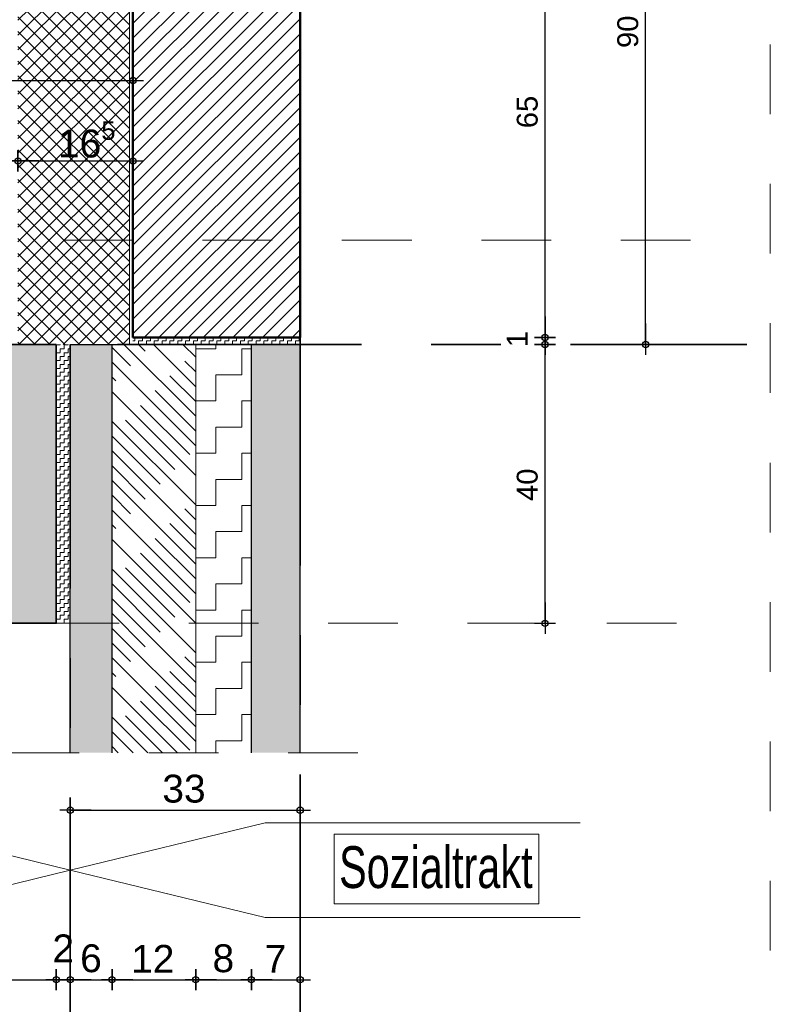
# Model space of a CAD drawing. Header units: metres. Extents: x 1333.9 to 1416.6, y -82.7 to -2.5.
# Tile 118 of 160: x 1413.9 to 1415, y -77.1 to -75.7. Entities that reach past the tile are written whole.
import ezdxf

# ---------------------------------------------------------------- set-up
doc = ezdxf.new("R2010")
doc.units = ezdxf.units.M
doc.header["$PDMODE"] = 65
for name, pattern in [('AUSGEZOGEN', [0]), ('GETRENNT2_S10', [0.225, 0.1, -0.05, 0, -0.025, 0, -0.05]), ('PUNKT2_S9', [0.0015, 0, -0.0015]), ('STRICHLINIE_S4', [0.08, 0.06, -0.02]), ('STRICHPUNKT2_S5', [0.5, 0.35, -0.05, 0.05, -0.05])]:
    doc.linetypes.add(name, pattern=pattern)
for name, color, linetype, lineweight in [('XR$9$Achsen', 4, 'AUSGEZOGEN', 13), ('XR$9$Allgemein', 4, 'AUSGEZOGEN', 13), ('XR$9$Bodenplatte', 1, 'AUSGEZOGEN', 50), ('XR$9$Maßlinie 1_50', 7, 'AUSGEZOGEN', 25), ('XR$9$Muster', 4, 'AUSGEZOGEN', 13), ('XR$9$Möblierung', 4, 'AUSGEZOGEN', 13), ('XR$9$Schraffur', 4, 'AUSGEZOGEN', 13), ('XR$9$Text 1_100', 3, 'AUSGEZOGEN', 18), ('XR$9$Türen', 3, 'AUSGEZOGEN', 18), ('XR$9$Wand', 1, 'AUSGEZOGEN', 50), ('XR$9$Wand Mauerwerk tr', 42, 'AUSGEZOGEN', 18)]:
    doc.layers.add(name, color=color, linetype=linetype, lineweight=lineweight)
doc.styles.add('ARIAL', font='arial.ttf')
doc.dimstyles.new('DIMSTYLE_14', dxfattribs={"dimtxt": 0.04, "dimasz": 0.03, "dimexe": 0, "dimexo": 1e-06, "dimgap": 0.02, "dimtad": 2, "dimdec": 1, "dimlfac": 100, "dimrnd": 0.5, "dimzin": 4, "dimdsep": 46, "dimtxsty": 'ARIAL', "dimblk1": 'ALL_ML_KREIS', "dimblk2": 'ALL_ML_KREIS', "dimsah": 1, "dimcen": 0, "dimse1": 1, "dimse2": 1, "dimclrd": 7, "dimclre": 7, "dimclrt": 7, "dimadec": 0, "dimazin": 0, "dimtfac": 1, "dimtdec": 0, "dimtix": 1, "dimtmove": 2, "dimatfit": 3, "dimfxl": 0, "dimtvp": 1.2, "dimtzin": 0, "dimlwd": 0, "dimlwe": 25, "dimarcsym": 0})
doc.dimstyles.new('DIMSTYLE_15', dxfattribs={"dimtxt": 0.04, "dimasz": 0.03, "dimexe": 0, "dimexo": 1e-06, "dimgap": 0.02, "dimtad": 2, "dimdec": 1, "dimlfac": 100, "dimrnd": 0.5, "dimzin": 4, "dimdsep": 46, "dimtxsty": 'ARIAL', "dimblk1": 'ALL_ML_KREIS', "dimblk2": 'ALL_ML_KREIS', "dimsah": 1, "dimcen": 0, "dimse1": 1, "dimse2": 1, "dimclrd": 7, "dimclre": 7, "dimclrt": 7, "dimadec": 0, "dimazin": 0, "dimtfac": 1, "dimtdec": 0, "dimtix": 1, "dimtmove": 2, "dimatfit": 3, "dimfxl": 0, "dimtzin": 0, "dimlwd": 0, "dimlwe": 25, "dimarcsym": 0})
doc.dimstyles.new('DIMSTYLE_24', dxfattribs={"dimtxt": 0.03, "dimasz": 0.03, "dimexe": 0, "dimexo": 1e-06, "dimgap": 0.015, "dimtad": 2, "dimdec": 0, "dimlfac": 100, "dimrnd": 0.5, "dimzin": 12, "dimdsep": 46, "dimtxsty": 'ARIAL', "dimblk1": 'ALL_ML_KREIS', "dimblk2": 'ALL_ML_KREIS', "dimsah": 1, "dimcen": 0, "dimse1": 1, "dimse2": 1, "dimclrd": 7, "dimclre": 7, "dimclrt": 7, "dimadec": 0, "dimazin": 0, "dimtfac": 1, "dimtdec": 0, "dimtix": 1, "dimtmove": 2, "dimatfit": 3, "dimfxl": 0, "dimtzin": 0, "dimlwd": 0, "dimlwe": 25, "dimarcsym": 0})
doc.dimstyles.new('DIMSTYLE_28', dxfattribs={"dimtxt": 0.04, "dimasz": 0.03, "dimexe": 0, "dimexo": 1e-06, "dimgap": 0.02, "dimtad": 2, "dimrnd": 0.005, "dimzin": 4, "dimdsep": 46, "dimtxsty": 'ARIAL', "dimblk1": 'ALL_ML_KREIS', "dimblk2": 'ALL_ML_KREIS', "dimsah": 1, "dimcen": 0, "dimse1": 1, "dimse2": 1, "dimclrd": 7, "dimclre": 7, "dimclrt": 7, "dimadec": 0, "dimazin": 0, "dimtfac": 1, "dimtdec": 0, "dimtix": 1, "dimtmove": 2, "dimatfit": 3, "dimfxl": 0, "dimtzin": 0, "dimlwd": 0, "dimlwe": 25, "dimarcsym": 0})
doc.dimstyles.new('DIMSTYLE_29', dxfattribs={"dimtxt": 0.03, "dimasz": 0.03, "dimexe": 0, "dimexo": 1e-06, "dimgap": 0.015, "dimtad": 2, "dimdec": 0, "dimlfac": 100, "dimrnd": 0.5, "dimzin": 12, "dimdsep": 46, "dimtxsty": 'ARIAL', "dimblk1": 'ALL_ML_KREIS', "dimblk2": 'ALL_ML_KREIS', "dimsah": 1, "dimcen": 0, "dimse1": 1, "dimse2": 1, "dimclrd": 7, "dimclre": 7, "dimclrt": 7, "dimadec": 0, "dimazin": 0, "dimtfac": 1, "dimtdec": 0, "dimtix": 1, "dimtmove": 2, "dimatfit": 3, "dimfxl": 0, "dimtvp": 1.2, "dimtzin": 0, "dimlwd": 0, "dimlwe": 25, "dimarcsym": 0})
doc.dimstyles.new('DIMSTYLE_36', dxfattribs={"dimtxt": 0.04, "dimasz": 0.03, "dimexe": 0, "dimexo": 1e-06, "dimgap": 0.02, "dimtad": 2, "dimdec": 3, "dimrnd": 0.005, "dimzin": 4, "dimdsep": 46, "dimtxsty": 'ARIAL', "dimblk1": 'ALL_ML_KREIS', "dimblk2": 'ALL_ML_KREIS', "dimsah": 1, "dimcen": 0, "dimse1": 1, "dimse2": 1, "dimclrd": 7, "dimclre": 7, "dimclrt": 7, "dimadec": 0, "dimazin": 0, "dimtfac": 1, "dimtdec": 0, "dimtix": 1, "dimtmove": 2, "dimatfit": 3, "dimfxl": 0, "dimtzin": 0, "dimlwd": 0, "dimlwe": 25, "dimarcsym": 0})
pattern_1 = [(90, (-0.01125, 0.01125), (-0.005625, 0.005625), [0.005625, -0.005625]), (180, (-0.01125, 0.01125), (-0.005625, -0.005625), [0.005625, -0.005625])]

# ---------------------------------------------------------------- blocks, each defined once
blk = doc.blocks.new('ALL_ML_KREIS')
at = {"color": 0, "linetype": 'ByBlock', "lineweight": -2}
for p, q in [((0, -0.5), (0, 0.5)), ((-1, 0), (0.5, 0))]:
    blk.add_line(p, q, dxfattribs=at)
blk.add_circle((0, 0), 0.15, dxfattribs=at)
blk = doc.blocks.new('*D413')
at = {"layer": 'DEFPOINTS', "color": 7, "linetype": 'AUSGEZOGEN', "lineweight": 25, "transparency": 33554687}
for p in [(1413.9438, -76.1564), (1414.608, -76.5564), (1414.6353, -76.5564)]:
    blk.add_point(p, dxfattribs=at)
at = {"layer": 'XR$9$Maßlinie 1_50', "color": 7, "linetype": 'AUSGEZOGEN', "lineweight": -2, "transparency": 33554687}
blk.add_line((1414.6353, -76.5564), (1414.6353, -76.1564), dxfattribs=at)
at = {"layer": 'XR$9$Maßlinie 1_50', "color": 7, "linetype": 'AUSGEZOGEN', "lineweight": 25, "transparency": 33554687, "xscale": 0.03, "yscale": 0.03, "zscale": 0.03}
for p, rotation in [((1414.6353, -76.1564), 90), ((1414.6353, -76.5564), 270)]:
    blk.add_blockref('ALL_ML_KREIS', p, dxfattribs=dict(at, rotation=rotation))
at = {"layer": 'XR$9$Maßlinie 1_50', "color": 7, "linetype": 'AUSGEZOGEN', "lineweight": 25, "transparency": 33554687, "insert": (1414.6098, -76.3577), "char_height": 0.03, "width": 0.06, "attachment_point": 5, "rotation": 90, "style": 'ARIAL'}
blk.add_mtext('\\A1;{40}', dxfattribs=at)
blk = doc.blocks.new('*D414')
at = {"layer": 'DEFPOINTS', "color": 7, "linetype": 'AUSGEZOGEN', "lineweight": 25, "transparency": 33554687}
for p in [(1414.2838, -76.1464), (1413.9438, -76.1564), (1414.6353, -76.1564)]:
    blk.add_point(p, dxfattribs=at)
at = {"layer": 'XR$9$Maßlinie 1_50', "color": 7, "linetype": 'AUSGEZOGEN', "lineweight": -2, "transparency": 33554687}
blk.add_line((1414.6353, -76.1564), (1414.6353, -76.1464), dxfattribs=at)
at = {"layer": 'XR$9$Maßlinie 1_50', "color": 7, "linetype": 'AUSGEZOGEN', "lineweight": 25, "transparency": 33554687, "xscale": 0.03, "yscale": 0.03, "zscale": 0.03}
for p, rotation in [((1414.6353, -76.1564), 270), ((1414.6353, -76.1464), 90)]:
    blk.add_blockref('ALL_ML_KREIS', p, dxfattribs=dict(at, rotation=rotation))
at = {"layer": 'XR$9$Maßlinie 1_50', "color": 7, "linetype": 'AUSGEZOGEN', "lineweight": 25, "transparency": 33554687, "insert": (1414.5953, -76.1487), "char_height": 0.03, "width": 0.03, "attachment_point": 5, "rotation": 90, "style": 'ARIAL'}
blk.add_mtext('\\A1;{1}', dxfattribs=at)
blk = doc.blocks.new('*D415')
at = {"layer": 'DEFPOINTS', "color": 7, "linetype": 'AUSGEZOGEN', "lineweight": 25, "transparency": 33554687}
for p in [(1414.2838, -75.4964), (1414.2838, -76.1464), (1414.6353, -76.1464)]:
    blk.add_point(p, dxfattribs=at)
at = {"layer": 'XR$9$Maßlinie 1_50', "color": 7, "linetype": 'AUSGEZOGEN', "lineweight": -2, "transparency": 33554687}
blk.add_line((1414.6353, -76.1464), (1414.6353, -75.4964), dxfattribs=at)
at = {"layer": 'XR$9$Maßlinie 1_50', "color": 7, "linetype": 'AUSGEZOGEN', "lineweight": 25, "transparency": 33554687, "xscale": 0.03, "yscale": 0.03, "zscale": 0.03}
for p, rotation in [((1414.6353, -75.4964), 90), ((1414.6353, -76.1464), 270)]:
    blk.add_blockref('ALL_ML_KREIS', p, dxfattribs=dict(at, rotation=rotation))
at = {"layer": 'XR$9$Maßlinie 1_50', "color": 7, "linetype": 'AUSGEZOGEN', "lineweight": 25, "transparency": 33554687, "insert": (1414.6098, -75.8228), "char_height": 0.03, "width": 0.06, "attachment_point": 5, "rotation": 90, "style": 'ARIAL'}
blk.add_mtext('\\A1;{65}', dxfattribs=at)
blk = doc.blocks.new('*D426')
at = {"layer": 'DEFPOINTS', "color": 7, "linetype": 'AUSGEZOGEN', "lineweight": 25, "transparency": 33554687}
for p in [(1414.2838, -75.2564), (1414.2838, -76.1564), (1414.7796, -76.1564)]:
    blk.add_point(p, dxfattribs=at)
at = {"layer": 'XR$9$Maßlinie 1_50', "color": 7, "linetype": 'AUSGEZOGEN', "lineweight": -2, "transparency": 33554687}
blk.add_line((1414.7796, -76.1564), (1414.7796, -75.2564), dxfattribs=at)
at = {"layer": 'XR$9$Maßlinie 1_50', "color": 7, "linetype": 'AUSGEZOGEN', "lineweight": 25, "transparency": 33554687, "xscale": 0.03, "yscale": 0.03, "zscale": 0.03}
for p, rotation in [((1414.7796, -75.2564), 90), ((1414.7796, -76.1564), 270)]:
    blk.add_blockref('ALL_ML_KREIS', p, dxfattribs=dict(at, rotation=rotation))
at = {"layer": 'XR$9$Maßlinie 1_50', "color": 7, "linetype": 'AUSGEZOGEN', "lineweight": 25, "transparency": 33554687, "insert": (1414.7541, -75.7077), "char_height": 0.03, "width": 0.06, "attachment_point": 5, "rotation": 90, "style": 'ARIAL'}
blk.add_mtext('\\A1;{90}', dxfattribs=at)
blk = doc.blocks.new('*D434')
at = {"layer": 'DEFPOINTS', "color": 7, "linetype": 'AUSGEZOGEN', "lineweight": 25, "transparency": 33554687}
for p in [(1413.0238, -76.5564), (1413.9338, -76.5564), (1413.0238, -77.068)]:
    blk.add_point(p, dxfattribs=at)
at = {"layer": 'XR$9$Maßlinie 1_50', "color": 7, "linetype": 'AUSGEZOGEN', "lineweight": -2, "transparency": 33554687}
blk.add_line((1413.0238, -77.068), (1413.9338, -77.068), dxfattribs=at)
at = {"layer": 'XR$9$Maßlinie 1_50', "color": 7, "linetype": 'AUSGEZOGEN', "lineweight": 25, "transparency": 33554687, "xscale": 0.03, "yscale": 0.03, "zscale": 0.03, "rotation": 180}
blk.add_blockref('ALL_ML_KREIS', (1413.0238, -77.068), dxfattribs=at)
at = {"layer": 'XR$9$Maßlinie 1_50', "color": 7, "linetype": 'AUSGEZOGEN', "lineweight": 25, "transparency": 33554687, "xscale": 0.03, "yscale": 0.03, "zscale": 0.03}
blk.add_blockref('ALL_ML_KREIS', (1413.9338, -77.068), dxfattribs=at)
at = {"layer": 'XR$9$Maßlinie 1_50', "color": 7, "linetype": 'AUSGEZOGEN', "lineweight": 25, "transparency": 33554687, "insert": (1413.4808, -77.0374), "char_height": 0.04, "width": 0.16, "attachment_point": 5, "style": 'ARIAL'}
blk.add_mtext('\\A1;{\\A1;{91\\H0.026400;\\S^ ;}}', dxfattribs=at)
blk = doc.blocks.new('*D435')
at = {"layer": 'DEFPOINTS', "color": 7, "linetype": 'AUSGEZOGEN', "lineweight": 25, "transparency": 33554687}
for p in [(1413.9338, -76.5564), (1413.9538, -76.5564), (1413.9338, -77.068)]:
    blk.add_point(p, dxfattribs=at)
at = {"layer": 'XR$9$Maßlinie 1_50', "color": 7, "linetype": 'AUSGEZOGEN', "lineweight": -2, "transparency": 33554687}
blk.add_line((1413.9338, -77.068), (1413.9538, -77.068), dxfattribs=at)
at = {"layer": 'XR$9$Maßlinie 1_50', "color": 7, "linetype": 'AUSGEZOGEN', "lineweight": 25, "transparency": 33554687, "xscale": 0.03, "yscale": 0.03, "zscale": 0.03, "rotation": 180}
blk.add_blockref('ALL_ML_KREIS', (1413.9338, -77.068), dxfattribs=at)
at = {"layer": 'XR$9$Maßlinie 1_50', "color": 7, "linetype": 'AUSGEZOGEN', "lineweight": 25, "transparency": 33554687, "xscale": 0.03, "yscale": 0.03, "zscale": 0.03}
blk.add_blockref('ALL_ML_KREIS', (1413.9538, -77.068), dxfattribs=at)
at = {"layer": 'XR$9$Maßlinie 1_50', "color": 7, "linetype": 'AUSGEZOGEN', "lineweight": 25, "transparency": 33554687, "insert": (1413.9437, -77.023), "char_height": 0.04, "width": 0.12, "attachment_point": 5, "style": 'ARIAL'}
blk.add_mtext('\\A1;{\\A1;{2\\H0.026400;\\S^ ;}}', dxfattribs=at)
blk = doc.blocks.new('*D436')
at = {"layer": 'DEFPOINTS', "color": 7, "linetype": 'AUSGEZOGEN', "lineweight": 25, "transparency": 33554687}
for p in [(1413.9538, -76.5564), (1414.0138, -76.7422), (1413.9538, -77.068)]:
    blk.add_point(p, dxfattribs=at)
at = {"layer": 'XR$9$Maßlinie 1_50', "color": 7, "linetype": 'AUSGEZOGEN', "lineweight": -2, "transparency": 33554687}
blk.add_line((1413.9538, -77.068), (1414.0138, -77.068), dxfattribs=at)
at = {"layer": 'XR$9$Maßlinie 1_50', "color": 7, "linetype": 'AUSGEZOGEN', "lineweight": 25, "transparency": 33554687, "xscale": 0.03, "yscale": 0.03, "zscale": 0.03, "rotation": 180}
blk.add_blockref('ALL_ML_KREIS', (1413.9538, -77.068), dxfattribs=at)
at = {"layer": 'XR$9$Maßlinie 1_50', "color": 7, "linetype": 'AUSGEZOGEN', "lineweight": 25, "transparency": 33554687, "xscale": 0.03, "yscale": 0.03, "zscale": 0.03}
blk.add_blockref('ALL_ML_KREIS', (1414.0138, -77.068), dxfattribs=at)
at = {"layer": 'XR$9$Maßlinie 1_50', "color": 7, "linetype": 'AUSGEZOGEN', "lineweight": 25, "transparency": 33554687, "insert": (1413.9835, -77.0374), "char_height": 0.04, "width": 0.12, "attachment_point": 5, "style": 'ARIAL'}
blk.add_mtext('\\A1;{\\A1;{6\\H0.026400;\\S^ ;}}', dxfattribs=at)
blk = doc.blocks.new('*D437')
at = {"layer": 'DEFPOINTS', "color": 7, "linetype": 'AUSGEZOGEN', "lineweight": 25, "transparency": 33554687}
for p in [(1414.0138, -76.7422), (1414.1338, -76.7422), (1414.0138, -77.068)]:
    blk.add_point(p, dxfattribs=at)
at = {"layer": 'XR$9$Maßlinie 1_50', "color": 7, "linetype": 'AUSGEZOGEN', "lineweight": -2, "transparency": 33554687}
blk.add_line((1414.0138, -77.068), (1414.1338, -77.068), dxfattribs=at)
at = {"layer": 'XR$9$Maßlinie 1_50', "color": 7, "linetype": 'AUSGEZOGEN', "lineweight": 25, "transparency": 33554687, "xscale": 0.03, "yscale": 0.03, "zscale": 0.03, "rotation": 180}
blk.add_blockref('ALL_ML_KREIS', (1414.0138, -77.068), dxfattribs=at)
at = {"layer": 'XR$9$Maßlinie 1_50', "color": 7, "linetype": 'AUSGEZOGEN', "lineweight": 25, "transparency": 33554687, "xscale": 0.03, "yscale": 0.03, "zscale": 0.03}
blk.add_blockref('ALL_ML_KREIS', (1414.1338, -77.068), dxfattribs=at)
at = {"layer": 'XR$9$Maßlinie 1_50', "color": 7, "linetype": 'AUSGEZOGEN', "lineweight": 25, "transparency": 33554687, "insert": (1414.0722, -77.038), "char_height": 0.04, "width": 0.16, "attachment_point": 5, "style": 'ARIAL'}
blk.add_mtext('\\A1;{\\A1;{12\\H0.026400;\\S^ ;}}', dxfattribs=at)
blk = doc.blocks.new('*D438')
at = {"layer": 'DEFPOINTS', "color": 7, "linetype": 'AUSGEZOGEN', "lineweight": 25, "transparency": 33554687}
for p in [(1414.1338, -76.7422), (1414.2138, -76.7422), (1414.1338, -77.068)]:
    blk.add_point(p, dxfattribs=at)
at = {"layer": 'XR$9$Maßlinie 1_50', "color": 7, "linetype": 'AUSGEZOGEN', "lineweight": -2, "transparency": 33554687}
blk.add_line((1414.1338, -77.068), (1414.2138, -77.068), dxfattribs=at)
at = {"layer": 'XR$9$Maßlinie 1_50', "color": 7, "linetype": 'AUSGEZOGEN', "lineweight": 25, "transparency": 33554687, "xscale": 0.03, "yscale": 0.03, "zscale": 0.03, "rotation": 180}
blk.add_blockref('ALL_ML_KREIS', (1414.1338, -77.068), dxfattribs=at)
at = {"layer": 'XR$9$Maßlinie 1_50', "color": 7, "linetype": 'AUSGEZOGEN', "lineweight": 25, "transparency": 33554687, "xscale": 0.03, "yscale": 0.03, "zscale": 0.03}
blk.add_blockref('ALL_ML_KREIS', (1414.2138, -77.068), dxfattribs=at)
at = {"layer": 'XR$9$Maßlinie 1_50', "color": 7, "linetype": 'AUSGEZOGEN', "lineweight": 25, "transparency": 33554687, "insert": (1414.1735, -77.0374), "char_height": 0.04, "width": 0.12, "attachment_point": 5, "style": 'ARIAL'}
blk.add_mtext('\\A1;{\\A1;{8\\H0.026400;\\S^ ;}}', dxfattribs=at)
blk = doc.blocks.new('*D439')
at = {"layer": 'DEFPOINTS', "color": 7, "linetype": 'AUSGEZOGEN', "lineweight": 25, "transparency": 33554687}
for p in [(1414.2138, -76.7422), (1414.2838, -76.7422), (1414.2138, -77.068)]:
    blk.add_point(p, dxfattribs=at)
at = {"layer": 'XR$9$Maßlinie 1_50', "color": 7, "linetype": 'AUSGEZOGEN', "lineweight": -2, "transparency": 33554687}
blk.add_line((1414.2138, -77.068), (1414.2838, -77.068), dxfattribs=at)
at = {"layer": 'XR$9$Maßlinie 1_50', "color": 7, "linetype": 'AUSGEZOGEN', "lineweight": 25, "transparency": 33554687, "xscale": 0.03, "yscale": 0.03, "zscale": 0.03, "rotation": 180}
blk.add_blockref('ALL_ML_KREIS', (1414.2138, -77.068), dxfattribs=at)
at = {"layer": 'XR$9$Maßlinie 1_50', "color": 7, "linetype": 'AUSGEZOGEN', "lineweight": 25, "transparency": 33554687, "xscale": 0.03, "yscale": 0.03, "zscale": 0.03}
blk.add_blockref('ALL_ML_KREIS', (1414.2838, -77.068), dxfattribs=at)
at = {"layer": 'XR$9$Maßlinie 1_50', "color": 7, "linetype": 'AUSGEZOGEN', "lineweight": 25, "transparency": 33554687, "insert": (1414.2485, -77.038), "char_height": 0.04, "width": 0.12, "attachment_point": 5, "style": 'ARIAL'}
blk.add_mtext('\\A1;{\\A1;{7\\H0.026400;\\S^ ;}}', dxfattribs=at)
blk = doc.blocks.new('*D442')
at = {"layer": 'DEFPOINTS', "color": 7, "linetype": 'AUSGEZOGEN', "lineweight": 25, "transparency": 33554687}
for p in [(1413.0238, -75.8931), (1413.8788, -76.0445), (1413.0238, -76.1564)]:
    blk.add_point(p, dxfattribs=at)
at = {"layer": 'XR$9$Maßlinie 1_50', "color": 7, "linetype": 'AUSGEZOGEN', "lineweight": -2, "transparency": 33554687}
blk.add_line((1413.0238, -75.8931), (1413.8788, -75.8931), dxfattribs=at)
at = {"layer": 'XR$9$Maßlinie 1_50', "color": 7, "linetype": 'AUSGEZOGEN', "lineweight": 25, "transparency": 33554687, "xscale": 0.03, "yscale": 0.03, "zscale": 0.03, "rotation": 180}
blk.add_blockref('ALL_ML_KREIS', (1413.0238, -75.8931), dxfattribs=at)
at = {"layer": 'XR$9$Maßlinie 1_50', "color": 7, "linetype": 'AUSGEZOGEN', "lineweight": 25, "transparency": 33554687, "xscale": 0.03, "yscale": 0.03, "zscale": 0.03}
blk.add_blockref('ALL_ML_KREIS', (1413.8788, -75.8931), dxfattribs=at)
at = {"layer": 'XR$9$Maßlinie 1_50', "color": 7, "linetype": 'AUSGEZOGEN', "lineweight": 25, "transparency": 33554687, "insert": (1413.4675, -75.8625), "char_height": 0.04, "width": 0.16, "attachment_point": 5, "style": 'ARIAL'}
blk.add_mtext('\\A1;{\\A1;{85\\H0.026400;\\S5^ ;}}', dxfattribs=at)
blk = doc.blocks.new('*D443')
at = {"layer": 'DEFPOINTS', "color": 7, "linetype": 'AUSGEZOGEN', "lineweight": 25, "transparency": 33554687}
for p in [(1413.8788, -75.8931), (1413.8788, -76.0445), (1414.0438, -76.0451)]:
    blk.add_point(p, dxfattribs=at)
at = {"layer": 'XR$9$Maßlinie 1_50', "color": 7, "linetype": 'AUSGEZOGEN', "lineweight": -2, "transparency": 33554687}
blk.add_line((1413.8788, -75.8931), (1414.0438, -75.8931), dxfattribs=at)
at = {"layer": 'XR$9$Maßlinie 1_50', "color": 7, "linetype": 'AUSGEZOGEN', "lineweight": 25, "transparency": 33554687, "xscale": 0.03, "yscale": 0.03, "zscale": 0.03, "rotation": 180}
blk.add_blockref('ALL_ML_KREIS', (1413.8788, -75.8931), dxfattribs=at)
at = {"layer": 'XR$9$Maßlinie 1_50', "color": 7, "linetype": 'AUSGEZOGEN', "lineweight": 25, "transparency": 33554687, "xscale": 0.03, "yscale": 0.03, "zscale": 0.03}
blk.add_blockref('ALL_ML_KREIS', (1414.0438, -75.8931), dxfattribs=at)
at = {"layer": 'XR$9$Maßlinie 1_50', "color": 7, "linetype": 'AUSGEZOGEN', "lineweight": 25, "transparency": 33554687, "insert": (1413.9775, -75.8625), "char_height": 0.04, "width": 0.16, "attachment_point": 5, "style": 'ARIAL'}
blk.add_mtext('\\A1;{\\A1;{16\\H0.026400;\\S5^ ;}}', dxfattribs=at)
blk = doc.blocks.new('*D444')
at = {"layer": 'DEFPOINTS', "color": 7, "linetype": 'AUSGEZOGEN', "lineweight": 25, "transparency": 33554687}
for p in [(1412.8788, -75.6547), (1414.0438, -76.0288), (1412.8788, -76.0432)]:
    blk.add_point(p, dxfattribs=at)
at = {"layer": 'XR$9$Maßlinie 1_50', "color": 7, "linetype": 'AUSGEZOGEN', "lineweight": -2, "transparency": 33554687}
blk.add_line((1412.8788, -75.6547), (1414.0438, -75.6547), dxfattribs=at)
at = {"layer": 'XR$9$Maßlinie 1_50', "color": 7, "linetype": 'AUSGEZOGEN', "lineweight": 25, "transparency": 33554687, "xscale": 0.03, "yscale": 0.03, "zscale": 0.03, "rotation": 180}
blk.add_blockref('ALL_ML_KREIS', (1412.8788, -75.6547), dxfattribs=at)
at = {"layer": 'XR$9$Maßlinie 1_50', "color": 7, "linetype": 'AUSGEZOGEN', "lineweight": 25, "transparency": 33554687, "xscale": 0.03, "yscale": 0.03, "zscale": 0.03}
blk.add_blockref('ALL_ML_KREIS', (1414.0438, -75.6547), dxfattribs=at)
at = {"layer": 'XR$9$Maßlinie 1_50', "color": 7, "linetype": 'AUSGEZOGEN', "lineweight": 25, "transparency": 33554687, "insert": (1413.4682, -75.624), "char_height": 0.04, "width": 0.2, "attachment_point": 5, "style": 'ARIAL'}
blk.add_mtext('\\A1;{\\A1;{1.16\\H0.026400;\\S5^ ;}}', dxfattribs=at)
blk = doc.blocks.new('*D446')
at = {"layer": 'DEFPOINTS', "color": 7, "linetype": 'AUSGEZOGEN', "lineweight": 25, "transparency": 33554687}
for p in [(1413.0238, -75.7776), (1414.0438, -76.1207), (1413.0238, -76.5564)]:
    blk.add_point(p, dxfattribs=at)
at = {"layer": 'XR$9$Maßlinie 1_50', "color": 7, "linetype": 'AUSGEZOGEN', "lineweight": -2, "transparency": 33554687}
blk.add_line((1413.0238, -75.7776), (1414.0438, -75.7776), dxfattribs=at)
at = {"layer": 'XR$9$Maßlinie 1_50', "color": 7, "linetype": 'AUSGEZOGEN', "lineweight": 25, "transparency": 33554687, "xscale": 0.03, "yscale": 0.03, "zscale": 0.03, "rotation": 180}
blk.add_blockref('ALL_ML_KREIS', (1413.0238, -75.7776), dxfattribs=at)
at = {"layer": 'XR$9$Maßlinie 1_50', "color": 7, "linetype": 'AUSGEZOGEN', "lineweight": 25, "transparency": 33554687, "xscale": 0.03, "yscale": 0.03, "zscale": 0.03}
blk.add_blockref('ALL_ML_KREIS', (1414.0438, -75.7776), dxfattribs=at)
at = {"layer": 'XR$9$Maßlinie 1_50', "color": 7, "linetype": 'AUSGEZOGEN', "lineweight": 25, "transparency": 33554687, "insert": (1413.5369, -75.747), "char_height": 0.04, "width": 0.16, "attachment_point": 5, "style": 'ARIAL'}
blk.add_mtext('\\A1;{\\A1;{1.02\\H0.026400;\\S^ ;}}', dxfattribs=at)
blk = doc.blocks.new('*D448')
at = {"layer": 'DEFPOINTS', "color": 7, "linetype": 'AUSGEZOGEN', "lineweight": 25, "transparency": 33554687}
for p in [(1413.9538, -76.7422), (1414.2838, -76.7422), (1413.9538, -76.8247)]:
    blk.add_point(p, dxfattribs=at)
at = {"layer": 'XR$9$Maßlinie 1_50', "color": 7, "linetype": 'AUSGEZOGEN', "lineweight": -2, "transparency": 33554687}
blk.add_line((1413.9538, -76.8247), (1414.2838, -76.8247), dxfattribs=at)
at = {"layer": 'XR$9$Maßlinie 1_50', "color": 7, "linetype": 'AUSGEZOGEN', "lineweight": 25, "transparency": 33554687, "xscale": 0.03, "yscale": 0.03, "zscale": 0.03, "rotation": 180}
blk.add_blockref('ALL_ML_KREIS', (1413.9538, -76.8247), dxfattribs=at)
at = {"layer": 'XR$9$Maßlinie 1_50', "color": 7, "linetype": 'AUSGEZOGEN', "lineweight": 25, "transparency": 33554687, "xscale": 0.03, "yscale": 0.03, "zscale": 0.03}
blk.add_blockref('ALL_ML_KREIS', (1414.2838, -76.8247), dxfattribs=at)
at = {"layer": 'XR$9$Maßlinie 1_50', "color": 7, "linetype": 'AUSGEZOGEN', "lineweight": 25, "transparency": 33554687, "insert": (1414.117, -76.794), "char_height": 0.04, "width": 0.16, "attachment_point": 5, "style": 'ARIAL'}
blk.add_mtext('\\A1;{\\A1;{33\\H0.026400;\\S^ ;}}', dxfattribs=at)

msp = doc.modelspace()

# ---------------------------------------------------------------- hatches: boundary and pattern name
at = {"layer": 'XR$9$Allgemein', "linetype": 'AUSGEZOGEN', "lineweight": 13, "transparency": 33554687}
h = msp.add_hatch(dxfattribs=at)
h.set_pattern_fill('SCHRAFFUR_6', color=4, scale=0.01, style=0, pattern_type=2)
h.set_pattern_definition([(45, (0, 0), (-0.01060660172, 0.01060660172), []), (135, (0, 0), (-0.01060660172, -0.01060660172), [])])
h.paths.add_polyline_path([(1414.0388, -75.2514), (1414.4693, -75.2514), (1414.4693, -75.0914), (1413.8788, -75.0914), (1413.8788, -76.1564), (1414.0388, -76.1564)], flags=0)
at = {"layer": 'XR$9$Muster', "linetype": 'AUSGEZOGEN', "lineweight": 13, "transparency": 33554687}
h = msp.add_hatch(dxfattribs=at)
h.set_pattern_fill('MUSTER', color=4, scale=0.005625, angle=90, style=0, pattern_type=2)
h.set_pattern_definition(pattern_1)
h.paths.add_polyline_path([(1414.2838, -76.1564), (1414.2838, -76.1464), (1414.0438, -76.1464), (1414.0438, -76.1564)], flags=0)
h = msp.add_hatch(dxfattribs=at)
h.set_pattern_fill('MUSTER', color=4, scale=0.005625, angle=90, style=0, pattern_type=2)
h.set_pattern_definition(pattern_1)
h.paths.add_polyline_path([(1413.9338, -76.5564), (1413.9538, -76.5564), (1413.9538, -76.1564), (1413.9338, -76.1564)], flags=0)
h = msp.add_hatch(dxfattribs=at)
h.set_pattern_fill('MUSTER', color=4, scale=0.0375, angle=90, style=0, pattern_type=2)
h.set_pattern_definition([(90, (-0.075, 0.075), (-0.0375, 0.0375), [0.0375, -0.0375]), (180, (-0.075, 0.075), (-0.0375, -0.0375), [0.0375, -0.0375])])
h.paths.add_polyline_path([(1414.1338, -76.7423), (1414.2138, -76.7423), (1414.2138, -76.1564), (1414.1338, -76.1564)], flags=0)
at = {"layer": 'XR$9$Möblierung', "linetype": 'AUSGEZOGEN', "lineweight": 13, "transparency": 33554687}
msp.add_hatch(color=8, dxfattribs=at).paths.add_polyline_path([(1413.9338, -76.1564), (1413.9338, -76.5564), (1413.0238, -76.5564), (1413.0238, -76.1564)], flags=16)
for points in [[(1414.0138, -76.1564), (1413.9538, -76.1564), (1413.9538, -76.7423), (1414.0138, -76.7423)], [(1414.2838, -76.1564), (1414.2138, -76.1564), (1414.2138, -76.7423), (1414.2838, -76.7423)]]:
    msp.add_hatch(color=253, dxfattribs=at).paths.add_polyline_path(points)
at = {"layer": 'XR$9$Schraffur', "linetype": 'AUSGEZOGEN', "lineweight": 13, "transparency": 33554687}
h = msp.add_hatch(dxfattribs=at)
h.set_pattern_fill('SCHRAFFUR_5', color=52, scale=0.01, style=0, pattern_type=2)
h.set_pattern_definition([(45, (0, 0), (-0.02121320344, 0.02121320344), []), (45, (-0.010607, 0.010607), (-0.02121320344, 0.02121320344), [])])
h.paths.add_polyline_path([(1414.2838, -75.4964), (1414.4693, -75.4964), (1414.4693, -75.2564), (1414.0438, -75.2564), (1414.0438, -76.1464), (1414.2838, -76.1464)], flags=0)
h = msp.add_hatch(dxfattribs=at)
h.set_pattern_fill('SCHRAFFUR_7', color=52, scale=0.01, angle=90, style=0, pattern_type=2)
h.set_pattern_definition([(135, (0, 0), (-0.02121320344, -0.02121320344), []), (135, (-0.010607, -0.010607), (-0.02121320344, -0.02121320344), [0.1, -0.05])])
h.paths.add_polyline_path([(1414.1338, -76.1564), (1414.0138, -76.1564), (1414.0138, -76.7423), (1414.1338, -76.7423)], flags=0)

# ---------------------------------------------------------------- linework, layer by layer
at = {"color": 7, "linetype": 'AUSGEZOGEN', "lineweight": 35, "transparency": 33554687}
msp.add_lwpolyline([(1413.9338, -76.1564), (1413.0238, -76.1564), (1413.0238, -76.5564), (1413.9338, -76.5564), (1413.9338, -76.1564)], close=True, dxfattribs=at)
at = {"layer": 'XR$9$Achsen', "color": 4, "linetype": 'STRICHPUNKT2_S5', "lineweight": 35, "transparency": 33554687}
for p, q in [((1414.2838, -77.1235), (1414.2838, -74.7539)), ((1410.1216, -76.1564), (1414.9249, -76.1564)), ((1413.9538, -76.3654), (1413.9538, -76.1564)), ((1413.9538, -76.1564), (1413.9538, -77.1235))]:
    msp.add_line(p, q, dxfattribs=at)
at = {"layer": 'XR$9$Bodenplatte', "color": 7, "linetype": 'AUSGEZOGEN', "lineweight": 25, "transparency": 33554687}
msp.add_line((1413.9538, -76.1564), (1414.2838, -76.1564), dxfattribs=at)
msp.add_line((1413.9538, -76.1564), (1414.2838, -76.1564), dxfattribs=at)
at = {"layer": 'XR$9$Text 1_100', "color": 3, "linetype": 'AUSGEZOGEN', "lineweight": 18, "transparency": 33554687}
msp.add_lwpolyline([(1414.3325, -76.9592), (1414.6263, -76.9592), (1414.6263, -76.8592), (1414.3325, -76.8592), (1414.3325, -76.9592)], dxfattribs=at)
at = {"layer": 'XR$9$Türen', "color": 4, "linetype": 'AUSGEZOGEN', "lineweight": 13, "transparency": 33554687}
msp.add_line((1414.2838, -76.1464), (1414.2838, -76.1564), dxfattribs=at)
msp.add_line((1414.2838, -76.1464), (1414.2838, -76.1564), dxfattribs=at)
at = {"layer": 'XR$9$Wand', "color": 4, "linetype": 'AUSGEZOGEN', "lineweight": 13, "transparency": 33554687}
for p, q in [((1414.0388, -76.1564), (1414.0388, -75.2514)), ((1413.6739, -76.8426), (1413.9538, -76.9107)), ((1414.2336, -76.8426), (1413.9538, -76.9107)), ((1414.6856, -76.8426), (1414.2336, -76.8426)), ((1413.6739, -76.9787), (1413.9538, -76.9107)), ((1414.2336, -76.9787), (1413.9538, -76.9107)), ((1414.6856, -76.9787), (1414.2336, -76.9787))]:
    msp.add_line(p, q, dxfattribs=at)
at = {"layer": 'XR$9$Wand', "color": 1, "linetype": 'AUSGEZOGEN', "lineweight": 50, "transparency": 33554687}
for p, q in [((1414.0438, -76.1464), (1414.0438, -75.2564)), ((1414.0438, -76.1464), (1414.0438, -75.2564)), ((1414.2838, -76.1464), (1414.2838, -75.4964)), ((1414.2838, -76.1464), (1414.2838, -75.4964)), ((1414.0438, -76.1464), (1414.2838, -76.1464)), ((1414.0438, -76.1464), (1414.2838, -76.1464))]:
    msp.add_line(p, q, dxfattribs=at)
at = {"layer": 'XR$9$Wand', "color": 1, "linetype": 'AUSGEZOGEN', "lineweight": 13, "transparency": 33554687}
msp.add_line((1413.9338, -76.5564), (1413.9538, -76.5564), dxfattribs=at)
at = {"layer": 'XR$9$Wand Mauerwerk tr', "color": 7, "linetype": 'STRICHLINIE_S4', "lineweight": 18, "transparency": 33554687}
msp.add_line((1414.9585, -77.426), (1414.9585, -74.6796), dxfattribs=at)
at = {"layer": 'XR$9$Wand Mauerwerk tr', "color": 52, "linetype": 'PUNKT2_S9', "lineweight": 13, "transparency": 33554687}
for p, q in [((1413.9438, -76.0065), (1414.8478, -76.0065)), ((1413.7238, -76.5564), (1414.8478, -76.5564))]:
    msp.add_line(p, q, dxfattribs=at)
at = {"layer": 'XR$9$Wand Mauerwerk tr', "color": 7, "linetype": 'AUSGEZOGEN', "lineweight": 25, "transparency": 33554687}
for p, q in [((1413.9538, -76.7423), (1413.9538, -76.1564)), ((1414.0138, -76.7423), (1414.0138, -76.1564)), ((1414.2138, -76.7423), (1414.2138, -76.1564)), ((1414.2838, -76.7423), (1414.2838, -76.1564))]:
    msp.add_line(p, q, dxfattribs=at)
at = {"layer": 'XR$9$Wand Mauerwerk tr', "color": 7, "linetype": 'AUSGEZOGEN', "lineweight": 18, "transparency": 33554687}
msp.add_line((1414.1338, -76.7423), (1414.1338, -76.1564), dxfattribs=at)
at = {"layer": 'XR$9$Wand Mauerwerk tr', "color": 7, "linetype": 'GETRENNT2_S10', "lineweight": 13, "transparency": 33554687}
msp.add_line((1413.6667, -76.7423), (1414.4337, -76.7423), dxfattribs=at)

# ---------------------------------------------------------------- texts
at = {"layer": 'XR$9$Text 1_100', "color": 3, "linetype": 'AUSGEZOGEN', "lineweight": 18, "transparency": 33554687, "insert": (1414.3396, -76.9372), "char_height": 0.06, "width": 0.300883, "attachment_point": 7, "style": 'ARIAL'}
msp.add_mtext('\\W0.71;Sozialtrakt', dxfattribs=at)

# ---------------------------------------------------------------- dimensions: what is measured, and where the dimension line sits
at = {"layer": 'XR$9$Maßlinie 1_50', "color": 7, "linetype": 'AUSGEZOGEN', "lineweight": 25, "transparency": 33554687}
for base, p1, p2, dimstyle, picture, middle in [((1414.7796, -75.2564), (1414.2838, -76.1564), (1414.2838, -75.2564), 'DIMSTYLE_24', '*D426', (1414.7541, -75.7077)), ((1414.6353, -75.4964), (1414.2838, -76.1464), (1414.2838, -75.4964), 'DIMSTYLE_24', '*D415', (1414.6098, -75.8228)), ((1414.6353, -76.1464), (1413.9438, -76.1564), (1414.2838, -76.1464), 'DIMSTYLE_29', '*D414', (1414.5953, -76.1487)), ((1414.6353, -76.1564), (1414.608, -76.5564), (1413.9438, -76.1564), 'DIMSTYLE_24', '*D413', (1414.6098, -76.3577))]:
    dim = msp.add_linear_dim(base=base, p1=p1, p2=p2, angle=90, dimstyle=dimstyle, override={"dimpost": '<>', "dimclrd": 7, "dimclre": 7, "dimclrt": 7, "dimlwd": 0, "dimlwe": 25}, dxfattribs=at)
    dim.commit()
    dim.dimension.update_dxf_attribs({"geometry": picture, "text_midpoint": middle, "dimtype": 160})
for base, p1, p2, dimstyle, picture, middle in [((1414.0438, -75.6547), (1412.8788, -76.0432), (1414.0438, -76.0288), 'DIMSTYLE_36', '*D444', (1413.4682, -75.624)), ((1414.0438, -75.7776), (1413.0238, -76.5564), (1414.0438, -76.1207), 'DIMSTYLE_28', '*D446', (1413.5369, -75.747)), ((1413.8788, -75.8931), (1413.0238, -76.1564), (1413.8788, -76.0445), 'DIMSTYLE_15', '*D442', (1413.4675, -75.8625)), ((1414.0438, -75.8931), (1413.8788, -76.0445), (1414.0438, -76.0451), 'DIMSTYLE_15', '*D443', (1413.9775, -75.8625)), ((1413.9338, -77.068), (1413.0238, -76.5564), (1413.9338, -76.5564), 'DIMSTYLE_15', '*D434', (1413.4808, -77.0374)), ((1413.9538, -77.068), (1413.9338, -76.5564), (1413.9538, -76.5564), 'DIMSTYLE_14', '*D435', (1413.9437, -77.023)), ((1414.0138, -77.068), (1413.9538, -76.5564), (1414.0138, -76.7423), 'DIMSTYLE_14', '*D436', (1413.9835, -77.0374)), ((1414.2838, -76.8247), (1413.9538, -76.7423), (1414.2838, -76.7423), 'DIMSTYLE_15', '*D448', (1414.117, -76.794)), ((1414.1338, -77.068), (1414.0138, -76.7423), (1414.1338, -76.7423), 'DIMSTYLE_14', '*D437', (1414.0722, -77.038)), ((1414.2138, -77.068), (1414.1338, -76.7423), (1414.2138, -76.7423), 'DIMSTYLE_14', '*D438', (1414.1735, -77.0374)), ((1414.2838, -77.068), (1414.2138, -76.7423), (1414.2838, -76.7423), 'DIMSTYLE_14', '*D439', (1414.2485, -77.038))]:
    dim = msp.add_linear_dim(base=base, p1=p1, p2=p2, dimstyle=dimstyle, override={"dimpost": '<>', "dimclrd": 7, "dimclre": 7, "dimclrt": 7, "dimlwd": 0, "dimlwe": 25}, dxfattribs=at)
    dim.commit()
    dim.dimension.update_dxf_attribs({"geometry": picture, "text_midpoint": middle, "dimtype": 160})

doc.saveas('drawing.dxf')
